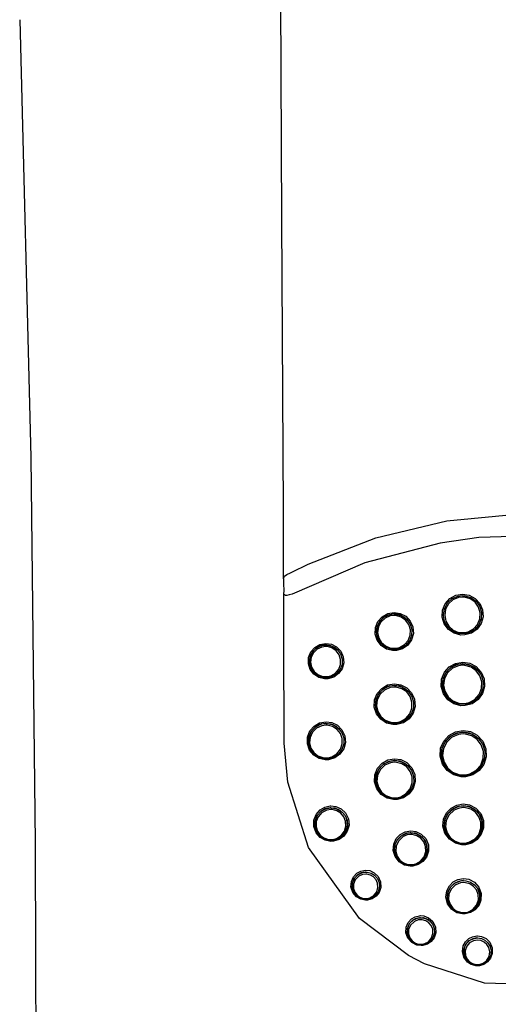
# Model space of a CAD drawing. Header units: millimetres. Extents: x -0.108 to 0.108, y -0.18 to 0.
# Tile 1 of 4: x -0.018 to -0.001, y -0.148 to -0.112. Entities that reach past the tile are written whole.
import ezdxf

# ---------------------------------------------------------------- set-up
doc = ezdxf.new("R2010")
doc.units = ezdxf.units.MM
doc.layers.add('BLOCKS', color=3, linetype='Continuous')

msp = doc.modelspace()

# ---------------------------------------------------------------- linework, layer by layer
at = {"layer": 'BLOCKS'}
for p, q in [((-0.001475, -0.13338), (-0.001476, -0.13338)), ((-0.004015, -0.134028), (-0.004015, -0.134027)), ((-0.002636, -0.134162), (-0.002636, -0.134163)), ((-0.005093, -0.134754), (-0.005093, -0.134754)), ((-0.006553, -0.135139), (-0.006553, -0.135138)), ((-0.007548, -0.135809), (-0.007548, -0.135809)), ((-0.002667, -0.136725), (-0.002667, -0.136726)), ((-0.005124, -0.13744), (-0.005123, -0.13744)), ((-0.008567, -0.138455), (-0.008567, -0.138455)), ((-0.007578, -0.138748), (-0.007578, -0.138749)), ((-0.002699, -0.139304), (-0.002698, -0.139305)), ((-0.005113, -0.140181), (-0.005113, -0.140182)), ((-0.007355, -0.141749), (-0.007354, -0.14175)), ((-0.002607, -0.141833), (-0.002607, -0.141833)), ((-0.004442, -0.142659), (-0.004441, -0.14266)), ((-0.006006, -0.143943), (-0.006005, -0.143944)), ((-0.002517, -0.144408), (-0.002516, -0.144409)), ((-0.003998, -0.145606), (-0.003997, -0.145607)), ((-0.003449, -0.146511), (-0.004033, -0.146206)), ((-0.001929, -0.146348), (-0.001928, -0.146348))]:
    msp.add_line(p, q, dxfattribs=at)
at = {"layer": 'BLOCKS', "flags": 128}
for points in [[(-0.008592, -0.132457), (-0.008603, -0.129942), (-0.008653, -0.11934), (-0.008757, -0.097805), (-0.008811, -0.087022), (-0.008838, -0.081629), (-0.008844, -0.080281), (-0.008855, -0.078259), (-0.008865, -0.076238)], [(-0.018234, -0.112045), (-0.017823, -0.128018), (-0.017667, -0.1421)], [(-0.008289, -0.132217), (-0.007698, -0.131925), (-0.00523, -0.130958), (-0.002633, -0.130337), (0.000036, -0.130083), (0.002715, -0.130202), (0.004035, -0.130401), (0.006596, -0.131063), (0.009075, -0.13209)], [(0.009076, -0.132886), (0.008427, -0.132573), (0.005706, -0.131569), (0.002855, -0.130992), (0.001404, -0.13087), (-0.001464, -0.130953), (-0.002878, -0.131156), (-0.005626, -0.131871), (-0.008283, -0.133013)], [(-0.008592, -0.132457), (-0.008591, -0.132447), (-0.008561, -0.132361), (-0.008472, -0.132295), (-0.008347, -0.132239), (-0.008289, -0.132217)], [(-0.008283, -0.133013), (-0.008392, -0.133049), (-0.008472, -0.133064), (-0.008524, -0.133063), (-0.008561, -0.133044), (-0.00858, -0.133014), (-0.008589, -0.132952)], [(-0.008567, -0.138455), (-0.00857, -0.137708), (-0.008579, -0.135353), (-0.008589, -0.132952)], [(-0.00206, -0.133016), (-0.001814, -0.133055), (-0.001593, -0.133174), (-0.001423, -0.13336), (-0.001324, -0.133594), (-0.001309, -0.133848), (-0.00138, -0.134091), (-0.001526, -0.134295), (-0.001731, -0.13444), (-0.001973, -0.134509), (-0.002125, -0.13451), (-0.002367, -0.134445), (-0.002574, -0.134303), (-0.002724, -0.134099), (-0.002798, -0.133857), (-0.002786, -0.133603), (-0.00269, -0.133369), (-0.002524, -0.133181), (-0.002305, -0.133059), (-0.00206, -0.133016)], [(-0.002056, -0.133072), (-0.001977, -0.133077), (-0.001752, -0.133141), (-0.001562, -0.133276), (-0.001426, -0.133465), (-0.00136, -0.133689), (-0.001372, -0.133924), (-0.001462, -0.134142), (-0.00162, -0.134319), (-0.001828, -0.134433), (-0.001975, -0.134466), (-0.002207, -0.134455), (-0.002424, -0.134367), (-0.002598, -0.134214), (-0.002713, -0.134011), (-0.002756, -0.133781), (-0.002719, -0.133549), (-0.002607, -0.13334), (-0.002431, -0.133181), (-0.002212, -0.13309), (-0.002056, -0.133072)], [(-0.002058, -0.133128), (-0.002203, -0.133144), (-0.002406, -0.133229), (-0.002406, -0.133229), (-0.00257, -0.133377), (-0.002674, -0.133571), (-0.002708, -0.133787), (-0.002669, -0.134001), (-0.002562, -0.134189), (-0.0024, -0.134331), (-0.002199, -0.134413), (-0.001982, -0.134424), (-0.001846, -0.134393), (-0.001653, -0.134287), (-0.001506, -0.134123), (-0.001423, -0.133919), (-0.001412, -0.133701), (-0.001473, -0.133493), (-0.001598, -0.133317), (-0.001775, -0.133192), (-0.001984, -0.133132), (-0.002058, -0.133128)], [(-0.001451, -0.133431), (-0.001466, -0.133394), (-0.001517, -0.133338)], [(-0.004558, -0.133685), (-0.00433, -0.13372), (-0.004125, -0.133828), (-0.003965, -0.134), (-0.00387, -0.134216), (-0.003854, -0.134454), (-0.003918, -0.134683), (-0.004054, -0.134877), (-0.004246, -0.135013), (-0.004473, -0.135078), (-0.004613, -0.135079), (-0.004837, -0.135021), (-0.00503, -0.134891), (-0.005172, -0.134703), (-0.005243, -0.134477), (-0.005234, -0.134239), (-0.005146, -0.134018), (-0.00499, -0.133841), (-0.004787, -0.133726), (-0.004558, -0.133685)], [(-0.004551, -0.133742), (-0.004487, -0.133745), (-0.004276, -0.133804), (-0.004098, -0.133927), (-0.003972, -0.134101), (-0.003909, -0.134307), (-0.003917, -0.134523), (-0.003997, -0.134726), (-0.004141, -0.134893), (-0.004334, -0.135003), (-0.004473, -0.135036), (-0.004689, -0.135026), (-0.004891, -0.134947), (-0.005054, -0.134806), (-0.005162, -0.13462), (-0.005204, -0.134409), (-0.005173, -0.134194), (-0.005072, -0.133999), (-0.00491, -0.133848), (-0.004707, -0.13376), (-0.004551, -0.133742)], [(-0.004562, -0.133741), (-0.004562, -0.133741), (-0.004774, -0.13378), (-0.004964, -0.133886), (-0.005108, -0.134051), (-0.00519, -0.134256), (-0.005198, -0.134478), (-0.005132, -0.134688), (-0.005086, -0.134749)], [(-0.004556, -0.133798), (-0.0047, -0.133815), (-0.004887, -0.133896), (-0.004887, -0.133896), (-0.005037, -0.134036), (-0.00513, -0.134216), (-0.005159, -0.134414), (-0.00512, -0.13461), (-0.005021, -0.134781), (-0.00487, -0.134911), (-0.004683, -0.134985), (-0.004484, -0.134994), (-0.004355, -0.134963), (-0.004177, -0.134862), (-0.004043, -0.134708), (-0.00397, -0.13452), (-0.003962, -0.13432), (-0.004021, -0.13413), (-0.004137, -0.13397), (-0.004302, -0.133856), (-0.004496, -0.133801), (-0.004556, -0.133798)], [(-0.004016, -0.134028), (-0.004159, -0.133875), (-0.00435, -0.133774), (-0.004562, -0.133741)], [(-0.007055, -0.134817), (-0.006845, -0.134848), (-0.006655, -0.134946), (-0.006506, -0.135102), (-0.006415, -0.135302), (-0.006397, -0.135524), (-0.006456, -0.13574), (-0.006583, -0.135921), (-0.006761, -0.136048), (-0.006973, -0.136109), (-0.007098, -0.136111), (-0.007305, -0.136059), (-0.007485, -0.135942), (-0.007618, -0.13577), (-0.007688, -0.135559), (-0.007682, -0.135337), (-0.007601, -0.13513), (-0.007457, -0.134964), (-0.007268, -0.134856), (-0.007055, -0.134817)], [(-0.007046, -0.134875), (-0.006995, -0.134877), (-0.006799, -0.13493), (-0.006634, -0.135042), (-0.006516, -0.135201), (-0.006456, -0.135388), (-0.00646, -0.135586), (-0.00653, -0.135774), (-0.006662, -0.135931), (-0.00684, -0.136035), (-0.006972, -0.136068), (-0.00717, -0.136061), (-0.007357, -0.135989), (-0.007508, -0.135862), (-0.007609, -0.135693), (-0.00765, -0.1355), (-0.007625, -0.135302), (-0.007535, -0.135121), (-0.007387, -0.134978), (-0.007199, -0.134893), (-0.007046, -0.134875)], [(-0.00706, -0.134874), (-0.007062, -0.134874), (-0.007257, -0.134911), (-0.007431, -0.13501), (-0.007565, -0.135164), (-0.007639, -0.135355), (-0.007645, -0.135561), (-0.007581, -0.135755), (-0.007543, -0.135804)], [(-0.007052, -0.134932), (-0.007193, -0.13495), (-0.007364, -0.135027), (-0.007365, -0.135027), (-0.007501, -0.135158), (-0.007583, -0.135325), (-0.007606, -0.135507), (-0.007569, -0.135684), (-0.007476, -0.135838), (-0.007338, -0.135956), (-0.007166, -0.136022), (-0.006984, -0.136028), (-0.006863, -0.135998), (-0.0067, -0.135902), (-0.006579, -0.135758), (-0.006515, -0.135585), (-0.006511, -0.135403), (-0.006566, -0.135231), (-0.006674, -0.135086), (-0.006826, -0.134983), (-0.007005, -0.134935), (-0.007052, -0.134932)], [(-0.006553, -0.135138), (-0.006691, -0.134994), (-0.006867, -0.134903), (-0.00706, -0.134874)], [(-0.002049, -0.135498), (-0.001791, -0.135539), (-0.001555, -0.135664), (-0.001371, -0.135864), (-0.001264, -0.136116), (-0.001249, -0.136389), (-0.001327, -0.136649), (-0.001484, -0.136865), (-0.001701, -0.137017), (-0.001958, -0.137089), (-0.002115, -0.137091), (-0.002372, -0.137024), (-0.002596, -0.136873), (-0.002758, -0.136654), (-0.002837, -0.136392), (-0.002823, -0.13612), (-0.00272, -0.135871), (-0.002542, -0.135673), (-0.002311, -0.135545), (-0.002049, -0.135498)], [(-0.002045, -0.135557), (-0.001962, -0.135562), (-0.001722, -0.13563), (-0.00152, -0.135771), (-0.001374, -0.13597), (-0.001301, -0.136208), (-0.001311, -0.13646), (-0.001405, -0.136698), (-0.001576, -0.136891), (-0.001801, -0.137015), (-0.001959, -0.137051), (-0.002205, -0.137038), (-0.002435, -0.136947), (-0.002621, -0.136787), (-0.002746, -0.136573), (-0.002795, -0.136327), (-0.002758, -0.136076), (-0.002638, -0.135849), (-0.002448, -0.135675), (-0.002213, -0.135577), (-0.002045, -0.135557)], [(-0.002051, -0.135557), (-0.002054, -0.135557), (-0.002297, -0.1356), (-0.002513, -0.135721), (-0.00268, -0.135907), (-0.002777, -0.13614), (-0.00279, -0.136396), (-0.002716, -0.136642), (-0.002659, -0.136719)], [(-0.002047, -0.135616), (-0.002204, -0.135634), (-0.002422, -0.135725), (-0.002424, -0.135726), (-0.002601, -0.135888), (-0.002713, -0.136101), (-0.002747, -0.136336), (-0.002702, -0.136566), (-0.002585, -0.136765), (-0.002411, -0.136915), (-0.002197, -0.137), (-0.001967, -0.137012), (-0.001819, -0.136978), (-0.001609, -0.136863), (-0.00145, -0.136682), (-0.001361, -0.13646), (-0.001352, -0.136224), (-0.001421, -0.136002), (-0.001557, -0.135816), (-0.001746, -0.135684), (-0.001969, -0.135621), (-0.002047, -0.135616)], [(-0.001399, -0.135936), (-0.001414, -0.1359), (-0.001587, -0.135713), (-0.001809, -0.135595), (-0.001891, -0.135582)], [(-0.004547, -0.13629), (-0.004312, -0.136325), (-0.004091, -0.136438), (-0.003916, -0.136621), (-0.003812, -0.136856), (-0.003793, -0.137115), (-0.003864, -0.137362), (-0.00401, -0.137568), (-0.004214, -0.137712), (-0.004456, -0.137781), (-0.004598, -0.137783), (-0.004836, -0.137724), (-0.005047, -0.137588), (-0.005202, -0.137386), (-0.005281, -0.13714), (-0.005272, -0.136882), (-0.005177, -0.136645), (-0.00501, -0.136457), (-0.004795, -0.136335), (-0.004547, -0.13629)], [(-0.00454, -0.13635), (-0.004474, -0.136354), (-0.004249, -0.136415), (-0.004059, -0.136544), (-0.003922, -0.136726), (-0.00385, -0.136944), (-0.003854, -0.137177), (-0.003937, -0.1374), (-0.004093, -0.137585), (-0.004303, -0.137706), (-0.004456, -0.137743), (-0.004685, -0.137734), (-0.0049, -0.137651), (-0.005074, -0.137505), (-0.005193, -0.13731), (-0.005242, -0.137084), (-0.005214, -0.13685), (-0.005106, -0.136635), (-0.004931, -0.136468), (-0.004711, -0.136371), (-0.00454, -0.13635)], [(-0.004551, -0.13635), (-0.004557, -0.13635), (-0.004782, -0.136392), (-0.004984, -0.136506), (-0.005139, -0.136682), (-0.005228, -0.136903), (-0.005237, -0.137144), (-0.005163, -0.137374), (-0.005117, -0.137434)], [(-0.004544, -0.13641), (-0.004703, -0.136429), (-0.004906, -0.136518), (-0.004908, -0.13652), (-0.005071, -0.136675), (-0.00517, -0.136874), (-0.005197, -0.137092), (-0.005151, -0.137302), (-0.005041, -0.137484), (-0.004878, -0.13762), (-0.004679, -0.137697), (-0.004466, -0.137705), (-0.004324, -0.137671), (-0.004129, -0.137559), (-0.003984, -0.137387), (-0.003907, -0.137179), (-0.003903, -0.136962), (-0.00397, -0.13676), (-0.004097, -0.13659), (-0.004273, -0.13647), (-0.004483, -0.136413), (-0.004544, -0.13641)], [(-0.003963, -0.136658), (-0.004125, -0.136488), (-0.004331, -0.136383), (-0.004411, -0.136371)], [(-0.007044, -0.137674), (-0.006835, -0.137703), (-0.00663, -0.137801), (-0.006463, -0.137966), (-0.006359, -0.138185), (-0.006335, -0.13843), (-0.006398, -0.138666), (-0.006535, -0.138862), (-0.006725, -0.138998), (-0.006952, -0.139065), (-0.007075, -0.139068), (-0.007294, -0.139019), (-0.00749, -0.138899), (-0.007642, -0.138715), (-0.007723, -0.138485), (-0.007719, -0.138239), (-0.007633, -0.138013), (-0.007479, -0.137834), (-0.00728, -0.137719), (-0.007044, -0.137674)], [(-0.007033, -0.137737), (-0.006986, -0.137739), (-0.006775, -0.137792), (-0.006598, -0.137908), (-0.006469, -0.138072), (-0.006399, -0.138269), (-0.006395, -0.138483), (-0.006465, -0.138692), (-0.006606, -0.13887), (-0.006801, -0.13899), (-0.006951, -0.139029), (-0.007162, -0.139023), (-0.007361, -0.138949), (-0.007523, -0.138818), (-0.007635, -0.138644), (-0.007687, -0.13844), (-0.007668, -0.138224), (-0.007576, -0.13802), (-0.007416, -0.137857), (-0.007209, -0.137759), (-0.007033, -0.137737)], [(-0.007049, -0.137736), (-0.007063, -0.137737), (-0.007269, -0.137778), (-0.007453, -0.137885), (-0.007597, -0.138051), (-0.007677, -0.138261), (-0.007681, -0.13849), (-0.007605, -0.138704), (-0.007573, -0.138743)], [(-0.007039, -0.137799), (-0.007202, -0.13782), (-0.007389, -0.137907), (-0.007393, -0.13791), (-0.007541, -0.138061), (-0.007627, -0.138249), (-0.007644, -0.138449), (-0.007596, -0.138637), (-0.007493, -0.138799), (-0.007343, -0.13892), (-0.007159, -0.138988), (-0.006964, -0.138993), (-0.006826, -0.138957), (-0.006645, -0.138846), (-0.006515, -0.138682), (-0.006451, -0.138488), (-0.006454, -0.138291), (-0.006519, -0.138108), (-0.006638, -0.137957), (-0.006801, -0.13785), (-0.006996, -0.137801), (-0.007039, -0.137799)], [(-0.006502, -0.138024), (-0.00651, -0.138008), (-0.006665, -0.137854), (-0.006856, -0.137762), (-0.006935, -0.137752)], [(-0.002039, -0.137996), (-0.001771, -0.138037), (-0.001518, -0.138169), (-0.001319, -0.138385), (-0.001204, -0.13866), (-0.001192, -0.138956), (-0.001279, -0.139232), (-0.001447, -0.139456), (-0.001676, -0.139611), (-0.001945, -0.139686), (-0.002103, -0.139687), (-0.002375, -0.139619), (-0.002617, -0.139459), (-0.002794, -0.139221), (-0.002878, -0.138936), (-0.002859, -0.138644), (-0.002746, -0.138382), (-0.002557, -0.138177), (-0.002316, -0.138045), (-0.002039, -0.137996)], [(-0.002035, -0.138059), (-0.001947, -0.138064), (-0.001696, -0.138134), (-0.001483, -0.138279), (-0.001327, -0.138485), (-0.001244, -0.138736), (-0.001249, -0.139007), (-0.001348, -0.139267), (-0.001533, -0.13948), (-0.001777, -0.139614), (-0.001946, -0.139652), (-0.002204, -0.139639), (-0.002443, -0.139545), (-0.002639, -0.139382), (-0.002776, -0.13916), (-0.002834, -0.138899), (-0.0028, -0.138625), (-0.002672, -0.138376), (-0.002467, -0.138186), (-0.002213, -0.13808), (-0.002035, -0.138059)], [(-0.002041, -0.138059), (-0.002048, -0.138059), (-0.002302, -0.138105), (-0.002529, -0.138229), (-0.002706, -0.138423), (-0.002813, -0.13867), (-0.002831, -0.138945), (-0.002752, -0.139214), (-0.00269, -0.139297)], [(-0.002037, -0.138122), (-0.002204, -0.138141), (-0.002438, -0.138239), (-0.002442, -0.138241), (-0.002635, -0.138419), (-0.002755, -0.138654), (-0.002787, -0.13891), (-0.002732, -0.139156), (-0.002604, -0.139364), (-0.00242, -0.139518), (-0.002195, -0.139605), (-0.001954, -0.139617), (-0.001795, -0.139582), (-0.001566, -0.139456), (-0.001392, -0.139256), (-0.001299, -0.139012), (-0.001295, -0.138758), (-0.001372, -0.138522), (-0.001519, -0.138329), (-0.001719, -0.138192), (-0.001954, -0.138127), (-0.002037, -0.138122)], [(-0.001349, -0.138456), (-0.001362, -0.138425), (-0.00155, -0.138222), (-0.001789, -0.138098), (-0.002041, -0.138059)], [(-0.004033, -0.146206), (-0.005824, -0.144862), (-0.007687, -0.142265), (-0.008442, -0.139881), (-0.008567, -0.138455)], [(-0.004537, -0.139028), (-0.004312, -0.13906), (-0.00409, -0.139169), (-0.003909, -0.139354), (-0.003801, -0.139597), (-0.003784, -0.139862), (-0.00386, -0.140111), (-0.004008, -0.140312), (-0.004208, -0.14045), (-0.004447, -0.140518), (-0.004576, -0.140521), (-0.004813, -0.140467), (-0.005028, -0.140333), (-0.005191, -0.140127), (-0.005272, -0.139873), (-0.00526, -0.139611), (-0.005161, -0.139375), (-0.004995, -0.139191), (-0.004785, -0.139073), (-0.004537, -0.139028)], [(-0.004529, -0.139093), (-0.004466, -0.139096), (-0.004245, -0.139154), (-0.004059, -0.139276), (-0.003921, -0.139451), (-0.003844, -0.139664), (-0.00384, -0.139899), (-0.003919, -0.140129), (-0.004077, -0.140322), (-0.004292, -0.140448), (-0.004447, -0.140485), (-0.00467, -0.140477), (-0.004879, -0.140399), (-0.005051, -0.140261), (-0.005173, -0.140074), (-0.00523, -0.13985), (-0.005209, -0.139612), (-0.005104, -0.139388), (-0.004926, -0.139214), (-0.004702, -0.139114), (-0.004529, -0.139093)], [(-0.004541, -0.139092), (-0.004553, -0.139093), (-0.004772, -0.139135), (-0.004969, -0.139245), (-0.005123, -0.139416), (-0.005216, -0.139637), (-0.005227, -0.139883), (-0.005151, -0.140119), (-0.005106, -0.140176)], [(-0.003952, -0.1394), (-0.003954, -0.139397), (-0.004122, -0.139224), (-0.00433, -0.139122), (-0.004409, -0.139111)], [(0.009404, -0.138829), (0.009382, -0.139163), (0.008556, -0.142216), (0.007895, -0.143384), (0.007049, -0.14446), (0.004562, -0.146365), (0.00309, -0.14697), (0.001517, -0.147311), (-0.001254, -0.147224), (-0.003449, -0.146511)], [(-0.004533, -0.139157), (-0.004694, -0.139177), (-0.004897, -0.139266), (-0.004902, -0.13927), (-0.005067, -0.139432), (-0.005165, -0.13964), (-0.005185, -0.139862), (-0.005132, -0.140069), (-0.005019, -0.140243), (-0.004859, -0.140372), (-0.004664, -0.140444), (-0.004457, -0.140452), (-0.004313, -0.140417), (-0.004113, -0.140301), (-0.003966, -0.140121), (-0.003893, -0.139907), (-0.003896, -0.139688), (-0.003968, -0.13949), (-0.004096, -0.139328), (-0.004269, -0.139214), (-0.004474, -0.13916), (-0.004533, -0.139157)], [(-0.006863, -0.140749), (-0.006687, -0.140769), (-0.006495, -0.140854), (-0.006332, -0.141006), (-0.006226, -0.141217), (-0.006204, -0.141454), (-0.006266, -0.141677), (-0.006394, -0.141855), (-0.006566, -0.141977), (-0.006775, -0.142039), (-0.006872, -0.142043), (-0.007071, -0.142005), (-0.007258, -0.1419), (-0.007408, -0.141728), (-0.007491, -0.141506), (-0.007488, -0.14127), (-0.007404, -0.141058), (-0.007262, -0.140895), (-0.007083, -0.140792), (-0.006887, -0.14075), (-0.006863, -0.140749)], [(-0.006849, -0.140816), (-0.006814, -0.140818), (-0.006623, -0.140863), (-0.006464, -0.140961), (-0.006345, -0.141102), (-0.006272, -0.141276), (-0.006259, -0.141473), (-0.006316, -0.141675), (-0.006445, -0.141851), (-0.006631, -0.14197), (-0.006774, -0.142008), (-0.006961, -0.142005), (-0.00714, -0.141943), (-0.007288, -0.141832), (-0.007394, -0.141681), (-0.007451, -0.141498), (-0.007445, -0.141296), (-0.007366, -0.141099), (-0.007217, -0.140937), (-0.007022, -0.140839), (-0.006849, -0.140816)], [(-0.006868, -0.140816), (-0.006891, -0.140817), (-0.007072, -0.140856), (-0.007237, -0.140951), (-0.007369, -0.141102), (-0.007446, -0.141297), (-0.007449, -0.141516), (-0.007373, -0.141721), (-0.007234, -0.14188), (-0.007061, -0.141977), (-0.006877, -0.142012), (-0.006787, -0.142009), (-0.006594, -0.141952), (-0.006435, -0.141839), (-0.006316, -0.141674), (-0.006259, -0.141468), (-0.00628, -0.141249), (-0.006303, -0.141203)], [(-0.006855, -0.140884), (-0.007014, -0.140905), (-0.007185, -0.140988), (-0.007194, -0.140994), (-0.00733, -0.141143), (-0.007403, -0.141324), (-0.007409, -0.141509), (-0.007357, -0.141677), (-0.007258, -0.141816), (-0.007123, -0.141918), (-0.006959, -0.141974), (-0.006787, -0.141978), (-0.006656, -0.141942), (-0.006485, -0.141833), (-0.006366, -0.141672), (-0.006314, -0.141487), (-0.006327, -0.141306), (-0.006393, -0.141146), (-0.006503, -0.141017), (-0.006649, -0.140927), (-0.006824, -0.140885), (-0.006855, -0.140884)], [(-0.006363, -0.141082), (-0.006377, -0.141054), (-0.006528, -0.140913), (-0.006705, -0.140835), (-0.006776, -0.140827)], [(-0.00203, -0.140676), (-0.0018, -0.14071), (-0.001573, -0.140827), (-0.001391, -0.141023), (-0.001289, -0.141278), (-0.001286, -0.141546), (-0.001371, -0.141787), (-0.001522, -0.141976), (-0.001719, -0.142105), (-0.001953, -0.142166), (-0.002077, -0.142168), (-0.002317, -0.142111), (-0.002537, -0.141969), (-0.002699, -0.14175), (-0.002771, -0.141489), (-0.002748, -0.141228), (-0.002642, -0.141001), (-0.002476, -0.140828), (-0.00227, -0.140718), (-0.00203, -0.140676)], [(-0.002025, -0.140744), (-0.001946, -0.140749), (-0.001734, -0.140808), (-0.001552, -0.140928), (-0.001415, -0.1411), (-0.001337, -0.141316), (-0.001335, -0.141556), (-0.001421, -0.141793), (-0.001588, -0.141987), (-0.001808, -0.142106), (-0.001953, -0.142137), (-0.002171, -0.142126), (-0.002374, -0.142049), (-0.002543, -0.141915), (-0.002665, -0.141729), (-0.002724, -0.141501), (-0.0027, -0.141255), (-0.002588, -0.141027), (-0.002402, -0.140854), (-0.002177, -0.140761), (-0.002025, -0.140744)], [(-0.002031, -0.140744), (-0.00204, -0.140744), (-0.002256, -0.140783), (-0.002448, -0.140885), (-0.002603, -0.141047), (-0.002702, -0.141259), (-0.002724, -0.141503), (-0.002656, -0.141748), (-0.002598, -0.141826)], [(-0.002027, -0.140812), (-0.002168, -0.140827), (-0.002371, -0.14091), (-0.002377, -0.140914), (-0.00255, -0.141075), (-0.002654, -0.141287), (-0.002676, -0.141516), (-0.002621, -0.141727), (-0.002508, -0.1419), (-0.002351, -0.142025), (-0.002163, -0.142097), (-0.00196, -0.142107), (-0.001825, -0.142078), (-0.001621, -0.141968), (-0.001465, -0.141788), (-0.001386, -0.141567), (-0.001388, -0.141343), (-0.00146, -0.141143), (-0.001588, -0.140982), (-0.001756, -0.140871), (-0.001954, -0.140816), (-0.002027, -0.140812)], [(-0.002519, -0.141934), (-0.002505, -0.141952), (-0.002299, -0.142085), (-0.002075, -0.142138), (-0.00196, -0.142137), (-0.001741, -0.142079), (-0.001556, -0.141959), (-0.001416, -0.141782), (-0.001336, -0.141557), (-0.001339, -0.141306), (-0.001434, -0.141068), (-0.001604, -0.140884), (-0.001816, -0.140776), (-0.001886, -0.140765)], [(-0.003948, -0.141657), (-0.003759, -0.141683), (-0.003563, -0.141777), (-0.0034, -0.141945), (-0.003306, -0.142167), (-0.003299, -0.142404), (-0.003373, -0.142617), (-0.003503, -0.142782), (-0.003674, -0.142894), (-0.003877, -0.142948), (-0.003974, -0.142951), (-0.004178, -0.142907), (-0.004371, -0.14279), (-0.004518, -0.142602), (-0.004587, -0.142373), (-0.004569, -0.142141), (-0.004478, -0.141942), (-0.004335, -0.14179), (-0.004158, -0.141695), (-0.003948, -0.141657)], [(-0.003951, -0.141726), (-0.003964, -0.141727), (-0.004145, -0.141761), (-0.004308, -0.141849), (-0.00444, -0.141989), (-0.004524, -0.142174), (-0.004541, -0.142388), (-0.004477, -0.1426), (-0.004435, -0.142654)], [(-0.00394, -0.141727), (-0.003883, -0.14173), (-0.0037, -0.141778), (-0.003546, -0.141876), (-0.003428, -0.142019), (-0.003357, -0.142198), (-0.003348, -0.142402), (-0.003415, -0.142608), (-0.003556, -0.142782), (-0.003747, -0.14289), (-0.003876, -0.14292), (-0.00406, -0.142912), (-0.004233, -0.14285), (-0.004377, -0.14274), (-0.004484, -0.142586), (-0.004539, -0.142397), (-0.004527, -0.142187), (-0.004437, -0.141985), (-0.004279, -0.141829), (-0.004083, -0.141743), (-0.00394, -0.141727)], [(-0.003943, -0.141796), (-0.004074, -0.141811), (-0.004245, -0.141884), (-0.004254, -0.14189), (-0.004399, -0.142033), (-0.004482, -0.142218), (-0.004493, -0.142411), (-0.004442, -0.142585), (-0.004344, -0.142726), (-0.004212, -0.142827), (-0.004054, -0.142885), (-0.003885, -0.142892), (-0.003766, -0.142864), (-0.003591, -0.142765), (-0.003462, -0.142606), (-0.003401, -0.142416), (-0.003408, -0.142229), (-0.003473, -0.142064), (-0.003582, -0.141933), (-0.003723, -0.141843), (-0.003891, -0.141799), (-0.003943, -0.141796)], [(-0.004354, -0.142757), (-0.004341, -0.142774), (-0.004163, -0.142882), (-0.003975, -0.142922), (-0.003885, -0.14292), (-0.003697, -0.14287), (-0.00354, -0.142766), (-0.003419, -0.142614), (-0.003351, -0.142417), (-0.003357, -0.142198), (-0.003444, -0.141992), (-0.003595, -0.141838), (-0.003776, -0.14175), (-0.003837, -0.141742)], [(-0.017666, -0.142098), (-0.017657, -0.146343), (-0.017639, -0.149656), (-0.017622, -0.152073), (-0.017608, -0.153773), (-0.01759, -0.155837), (-0.017567, -0.158389), (-0.017551, -0.160213), (-0.017537, -0.162018), (-0.01753, -0.163675)], [(-0.005596, -0.143095), (-0.005447, -0.143112), (-0.00528, -0.143187), (-0.005137, -0.143326), (-0.005051, -0.143518), (-0.005043, -0.143725), (-0.005106, -0.143907), (-0.005217, -0.144047), (-0.00536, -0.14414), (-0.005531, -0.144186), (-0.005602, -0.144189), (-0.005771, -0.144158), (-0.005936, -0.144065), (-0.006067, -0.143908), (-0.006132, -0.143709), (-0.006119, -0.143507), (-0.006041, -0.143335), (-0.00592, -0.143208), (-0.005774, -0.143128), (-0.005596, -0.143095)], [(-0.005599, -0.143166), (-0.005616, -0.143167), (-0.005762, -0.143197), (-0.005894, -0.143269), (-0.006004, -0.143385), (-0.006075, -0.143542), (-0.006087, -0.143725), (-0.006028, -0.143906), (-0.006001, -0.143939)], [(-0.005584, -0.143167), (-0.005545, -0.143169), (-0.005394, -0.143206), (-0.005267, -0.143284), (-0.005169, -0.143396), (-0.005106, -0.14354), (-0.005092, -0.143708), (-0.005141, -0.143884), (-0.005256, -0.144036), (-0.005419, -0.144133), (-0.00553, -0.14416), (-0.00568, -0.144156), (-0.005822, -0.144107), (-0.005941, -0.144021), (-0.006032, -0.143899), (-0.006084, -0.143747), (-0.006081, -0.143572), (-0.006013, -0.143399), (-0.005881, -0.14326), (-0.005714, -0.143182), (-0.005584, -0.143167)], [(-0.005588, -0.143238), (-0.005706, -0.143252), (-0.005845, -0.143315), (-0.005857, -0.143323), (-0.005975, -0.143448), (-0.006037, -0.143604), (-0.006039, -0.143761), (-0.005992, -0.143899), (-0.005911, -0.144008), (-0.005804, -0.144086), (-0.005676, -0.14413), (-0.00554, -0.144134), (-0.00544, -0.14411), (-0.005294, -0.144022), (-0.00519, -0.143885), (-0.005145, -0.143727), (-0.005158, -0.143575), (-0.005215, -0.143445), (-0.005304, -0.143344), (-0.005418, -0.143274), (-0.005553, -0.14324), (-0.005588, -0.143238)], [(-0.002022, -0.143403), (-0.001828, -0.14343), (-0.001625, -0.143533), (-0.00146, -0.143715), (-0.001375, -0.143951), (-0.001383, -0.144189), (-0.001467, -0.144393), (-0.0016, -0.144545), (-0.001767, -0.144646), (-0.001965, -0.144694), (-0.002053, -0.144695), (-0.00226, -0.14465), (-0.00246, -0.144524), (-0.002607, -0.144321), (-0.002666, -0.144083), (-0.002636, -0.143854), (-0.002538, -0.143664), (-0.002395, -0.143524), (-0.002223, -0.143437), (-0.002022, -0.143403)], [(-0.002023, -0.143475), (-0.002033, -0.143475), (-0.002209, -0.143506), (-0.002367, -0.143587), (-0.0025, -0.143717), (-0.00259, -0.143892), (-0.002618, -0.144104), (-0.002564, -0.144324), (-0.002559, -0.144331)], [(-0.002017, -0.143476), (-0.001941, -0.14348), (-0.001768, -0.14353), (-0.001619, -0.143626), (-0.001503, -0.143766), (-0.001431, -0.143948), (-0.001424, -0.144159), (-0.001499, -0.144373), (-0.001652, -0.144547), (-0.001849, -0.144648), (-0.001964, -0.144669), (-0.002144, -0.144659), (-0.00231, -0.144597), (-0.002449, -0.144491), (-0.002556, -0.144339), (-0.002614, -0.144146), (-0.0026, -0.143928), (-0.002501, -0.14372), (-0.002333, -0.143565), (-0.002134, -0.143487), (-0.002017, -0.143476)], [(-0.002018, -0.143548), (-0.002126, -0.143559), (-0.002299, -0.143625), (-0.002308, -0.14363), (-0.002463, -0.143773), (-0.002553, -0.143964), (-0.002566, -0.144164), (-0.002513, -0.144341), (-0.002415, -0.14448), (-0.002287, -0.144578), (-0.002135, -0.144634), (-0.00197, -0.144644), (-0.001865, -0.144624), (-0.001684, -0.144532), (-0.001543, -0.144372), (-0.001475, -0.144175), (-0.001481, -0.143982), (-0.001547, -0.143815), (-0.001654, -0.143686), (-0.00179, -0.143598), (-0.001949, -0.143553), (-0.002018, -0.143548)], [(-0.002435, -0.144502), (-0.002428, -0.144511), (-0.002243, -0.144628), (-0.002051, -0.14467), (-0.00197, -0.144669), (-0.001788, -0.144625), (-0.001633, -0.144531), (-0.00151, -0.14439), (-0.001433, -0.144202), (-0.001425, -0.143982), (-0.001504, -0.143764), (-0.001643, -0.143611)], [(-0.003587, -0.144755), (-0.003469, -0.144766), (-0.003295, -0.144834), (-0.003154, -0.144955), (-0.003139, -0.144975), (-0.003046, -0.145173), (-0.003037, -0.145383), (-0.003099, -0.145565), (-0.003205, -0.145702), (-0.003342, -0.145795), (-0.003507, -0.145844), (-0.003564, -0.145849), (-0.003732, -0.145828), (-0.003908, -0.145742), (-0.004053, -0.145582), (-0.004125, -0.145378), (-0.004114, -0.145174), (-0.00404, -0.145004), (-0.003926, -0.144878), (-0.003788, -0.144796), (-0.003635, -0.144758), (-0.003587, -0.144755)], [(-0.003588, -0.14483), (-0.003632, -0.144832), (-0.003771, -0.144867), (-0.003897, -0.144941), (-0.004001, -0.145056), (-0.004068, -0.145211), (-0.004078, -0.145396), (-0.004013, -0.145583), (-0.003994, -0.145603)], [(-0.003578, -0.14483), (-0.003519, -0.144834), (-0.003377, -0.144873), (-0.003256, -0.14495), (-0.003159, -0.145061), (-0.003097, -0.145208), (-0.003085, -0.145383), (-0.003142, -0.145565), (-0.003271, -0.145719), (-0.00341, -0.145796), (-0.003537, -0.145825), (-0.003682, -0.145817), (-0.003818, -0.145768), (-0.003932, -0.145685), (-0.004023, -0.145565), (-0.004076, -0.145409), (-0.004071, -0.145227), (-0.003994, -0.145047), (-0.003852, -0.144909), (-0.003681, -0.14484), (-0.003578, -0.14483)], [(-0.003171, -0.145051), (-0.003181, -0.14503), (-0.003285, -0.144927), (-0.003323, -0.144902), (-0.003481, -0.14484), (-0.003506, -0.144838)], [(-0.003581, -0.144905), (-0.003674, -0.144914), (-0.003815, -0.144969), (-0.003827, -0.144976), (-0.003956, -0.1451), (-0.004025, -0.145263), (-0.004029, -0.145426), (-0.003981, -0.145567), (-0.0039, -0.145675), (-0.003797, -0.14575), (-0.003675, -0.145794), (-0.003544, -0.145801), (-0.00343, -0.145775), (-0.003305, -0.145706), (-0.003189, -0.145568), (-0.003137, -0.145403), (-0.003147, -0.145245), (-0.003204, -0.145113), (-0.003291, -0.145013), (-0.0034, -0.144944), (-0.003527, -0.144908), (-0.003581, -0.144905)], [(-0.001516, -0.145495), (-0.001365, -0.145515), (-0.001193, -0.145596), (-0.001065, -0.145723), (-0.000975, -0.145927), (-0.000971, -0.146136), (-0.001036, -0.146313), (-0.001142, -0.146445), (-0.001275, -0.146535), (-0.001438, -0.146584), (-0.001567, -0.146586), (-0.001738, -0.146541), (-0.00188, -0.14645), (-0.002013, -0.14627), (-0.002062, -0.146059), (-0.002032, -0.145864), (-0.001947, -0.145708), (-0.001828, -0.145595), (-0.00169, -0.145525), (-0.001536, -0.145496), (-0.001516, -0.145495)], [(-0.001517, -0.145571), (-0.001534, -0.145571), (-0.001675, -0.145598), (-0.001801, -0.145662), (-0.001908, -0.145765), (-0.001986, -0.145907), (-0.002013, -0.146085), (-0.001969, -0.146276), (-0.001951, -0.146301)], [(-0.001512, -0.145571), (-0.001367, -0.145593), (-0.00124, -0.145652), (-0.001132, -0.145746), (-0.001051, -0.145878), (-0.001013, -0.146046), (-0.001041, -0.146234), (-0.001146, -0.146408), (-0.001275, -0.146507), (-0.001439, -0.146562), (-0.001582, -0.146563), (-0.001718, -0.146524), (-0.001836, -0.146451), (-0.001934, -0.14634), (-0.001998, -0.14619), (-0.002009, -0.146008), (-0.001945, -0.14582), (-0.001809, -0.145669), (-0.001672, -0.145598), (-0.001512, -0.145571)], [(-0.001513, -0.145647), (-0.001514, -0.145647), (-0.001657, -0.145671), (-0.001797, -0.145748), (-0.001903, -0.145871), (-0.001961, -0.146041), (-0.001951, -0.146205), (-0.001893, -0.14634), (-0.001805, -0.14644), (-0.001699, -0.146506), (-0.001576, -0.146541), (-0.001447, -0.14654), (-0.0013, -0.146491), (-0.001184, -0.146401), (-0.001089, -0.146245), (-0.001064, -0.146075), (-0.001098, -0.145924), (-0.001171, -0.145805), (-0.001268, -0.14572), (-0.001383, -0.145667), (-0.001513, -0.145647)]]:
    msp.add_lwpolyline(points, dxfattribs=at)
at = {"layer": 'BLOCKS'}
msp.add_arc((0.075866, -0.132324), 0.084458, 180.08973, 180.42576, dxfattribs=at)

doc.saveas('drawing.dxf')
